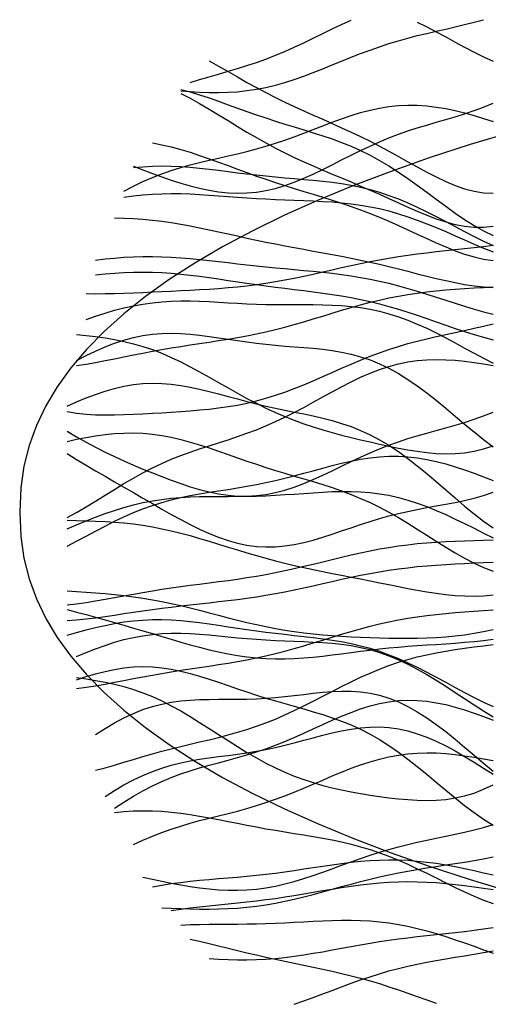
# Model space of a CAD drawing. Extents: x -15.9 to 15.9, y -4.2 to 4.2.
# Tile 1 of 13: x -15.9 to -12.3, y -3.9 to 3.9. Entities that reach past the tile are written whole.
import ezdxf

# ---------------------------------------------------------------- set-up
doc = ezdxf.new("R2010")
doc.units = 0

msp = doc.modelspace()

# ---------------------------------------------------------------- linework, layer by layer
at = {"layer": 'CNC'}
for points in [[(-14.67888, 3.32718), (-14.60418, 3.3211), (-14.52947, 3.31651), (-14.45477, 3.31375), (-14.38007, 3.3132), (-14.30537, 3.31521), (-14.23067, 3.3201), (-14.15597, 3.32812), (-14.08126, 3.33944), (-14.00656, 3.3541), (-13.93186, 3.37204), (-13.85716, 3.3931), (-13.78246, 3.41696), (-13.70776, 3.44322), (-13.63305, 3.4714), (-13.55835, 3.50094), (-13.48365, 3.53125), (-13.40895, 3.56175), (-13.33425, 3.59188), (-13.25955, 3.62111), (-13.18484, 3.64905), (-13.11014, 3.67536), (-13.03544, 3.69986), (-12.96074, 3.7225), (-12.88604, 3.74336), (-12.81134, 3.76263), (-12.73663, 3.78066), (-12.66193, 3.79784), (-12.58723, 3.81467), (-12.51253, 3.83165), (-12.43783, 3.84931), (-12.36313, 3.86812), (-12.28842, 3.8885)], [(-14.60418, 3.39336), (-14.52947, 3.4165), (-14.45477, 3.43832), (-14.38007, 3.45952), (-14.30537, 3.48077), (-14.23067, 3.50273), (-14.15597, 3.52596), (-14.08126, 3.55093), (-14.00656, 3.57795), (-13.93186, 3.60716), (-13.85716, 3.63854), (-13.78246, 3.67188), (-13.70776, 3.70682), (-13.63305, 3.74285), (-13.55835, 3.77932), (-13.48365, 3.81552), (-13.40895, 3.85069), (-13.33425, 3.88406)], [(-12.81134, 3.86945), (-12.73663, 3.83164), (-12.66193, 3.79223), (-12.58723, 3.75187), (-12.51253, 3.71129), (-12.43783, 3.67122), (-12.36313, 3.63242), (-12.28842, 3.5956), (-12.21372, 3.56142)], [(-14.45477, 3.56346), (-14.38007, 3.52144), (-14.30537, 3.47873), (-14.23067, 3.43598), (-14.15597, 3.39378), (-14.08126, 3.3526), (-14.00656, 3.31276), (-13.93186, 3.27445), (-13.85716, 3.23769), (-13.78246, 3.20238), (-13.70776, 3.16826), (-13.63305, 3.13496), (-13.55835, 3.10206), (-13.48365, 3.0691), (-13.40895, 3.0356), (-13.33425, 3.00115), (-13.25955, 2.96544), (-13.18484, 2.92826), (-13.11014, 2.88957), (-13.03544, 2.84951), (-12.96074, 2.80841), (-12.88604, 2.76678), (-12.81134, 2.72532), (-12.73663, 2.68488), (-12.66193, 2.64644), (-12.58723, 2.61108), (-12.51253, 2.57989), (-12.43783, 2.55397), (-12.36313, 2.53436), (-12.28842, 2.52199), (-12.21372, 2.51763)], [(-14.67888, 3.33849), (-14.60418, 3.3181), (-14.52947, 3.29514), (-14.45477, 3.27023), (-14.38007, 3.24401), (-14.30537, 3.2171), (-14.23067, 3.19008), (-14.15597, 3.16339), (-14.08126, 3.13739), (-14.00656, 3.11228), (-13.93186, 3.08809), (-13.85716, 3.06472), (-13.78246, 3.04191), (-13.70776, 3.01924), (-13.63305, 2.99623), (-13.55835, 2.97228), (-13.48365, 2.94679), (-13.40895, 2.91914), (-13.33425, 2.88879), (-13.25955, 2.85526), (-13.18484, 2.81823), (-13.11014, 2.77752), (-13.03544, 2.73315), (-12.96074, 2.68533), (-12.88604, 2.63448), (-12.81134, 2.58121), (-12.73663, 2.52631), (-12.66193, 2.47072), (-12.58723, 2.41549), (-12.51253, 2.36174), (-12.43783, 2.31063), (-12.36313, 2.26328), (-12.28842, 2.22076), (-12.21372, 2.18401)], [(-14.67888, 3.30687), (-14.60418, 3.26773), (-14.52947, 3.2259), (-14.45477, 3.18205), (-14.38007, 3.13691), (-14.30537, 3.09121), (-14.23067, 3.04563), (-14.15597, 3.00081), (-14.08126, 2.95724), (-14.00656, 2.9153), (-13.93186, 2.87523), (-13.85716, 2.83713), (-13.78246, 2.80091), (-13.70776, 2.76641), (-13.63305, 2.7333), (-13.55835, 2.70123), (-13.48365, 2.66977), (-13.40895, 2.6385), (-13.33425, 2.60706), (-13.25955, 2.57516), (-13.18484, 2.54261), (-13.11014, 2.5094), (-13.03544, 2.47565), (-12.96074, 2.4417), (-12.88604, 2.40802), (-12.81134, 2.37527), (-12.73663, 2.34428), (-12.66193, 2.31594), (-12.58723, 2.29126), (-12.51253, 2.27126), (-12.43783, 2.25694), (-12.36313, 2.24923), (-12.28842, 2.24895), (-12.21372, 2.25677)], [(-15.12709, 2.5353), (-15.05239, 2.57397), (-14.97768, 2.60979), (-14.90298, 2.64248), (-14.82828, 2.67195), (-14.75358, 2.69829), (-14.67888, 2.72175), (-14.60418, 2.74272), (-14.52947, 2.76172), (-14.45477, 2.77933), (-14.38007, 2.7962), (-14.30537, 2.81295), (-14.23067, 2.83019), (-14.15597, 2.84844), (-14.08126, 2.86813), (-14.00656, 2.88952), (-13.93186, 2.91275), (-13.85716, 2.9378), (-13.78246, 2.96447), (-13.70776, 2.99242), (-13.63305, 3.02117), (-13.55835, 3.05014), (-13.48365, 3.07868), (-13.40895, 3.10607), (-13.33425, 3.13161), (-13.25955, 3.15462), (-13.18484, 3.17449), (-13.11014, 3.19072), (-13.03544, 3.20289), (-12.96074, 3.21076), (-12.88604, 3.2142), (-12.81134, 3.21325), (-12.73663, 3.20808), (-12.66193, 3.19896), (-12.58723, 3.18626), (-12.51253, 3.17044), (-12.43783, 3.15197), (-12.36313, 3.13132), (-12.28842, 3.10895), (-12.21372, 3.08523)], [(-15.05239, 2.73058), (-14.97768, 2.7018), (-14.90298, 2.67412), (-14.82828, 2.64757), (-14.75358, 2.62233), (-14.67888, 2.5987), (-14.60418, 2.57712), (-14.52947, 2.55808), (-14.45477, 2.54214), (-14.38007, 2.52986), (-14.30537, 2.52177), (-14.23067, 2.51834), (-14.15597, 2.51993), (-14.08126, 2.52675), (-14.00656, 2.53889), (-13.93186, 2.55622), (-13.85716, 2.57846), (-13.78246, 2.60516), (-13.70776, 2.63573), (-13.63305, 2.66943), (-13.55835, 2.70545), (-13.48365, 2.74292), (-13.40895, 2.78098), (-13.33425, 2.81881), (-13.25955, 2.85566), (-13.18484, 2.89091), (-13.11014, 2.92411), (-13.03544, 2.95498), (-12.96074, 2.98343), (-12.88604, 3.00957), (-12.81134, 3.03371), (-12.73663, 3.05631), (-12.66193, 3.07799), (-12.58723, 3.09945), (-12.51253, 3.12146), (-12.43783, 3.14478), (-12.36313, 3.17016), (-12.28842, 3.19823), (-12.21372, 3.22951)], [(-12.05465, 3.00385), (-12.39291, 2.90215), (-12.71676, 2.79686), (-13.02606, 2.68809), (-13.32063, 2.57591), (-13.60031, 2.4604), (-13.86494, 2.34165), (-14.11438, 2.21974), (-14.34846, 2.09474), (-14.56706, 1.96673), (-14.77003, 1.83577), (-14.95725, 1.70192), (-15.1286, 1.56523), (-15.28397, 1.42572), (-15.42326, 1.28339), (-15.54638, 1.13823), (-15.65325, 0.99014), (-15.7438, 0.83897), (-15.81796, 0.68442), (-15.8757, 0.52595), (-15.91697, 0.36253), (-15.94174, 0.19171), (-15.95, 0), (-15.94174, -0.19171), (-15.91697, -0.36253), (-15.8757, -0.52595), (-15.81796, -0.68442), (-15.7438, -0.83897), (-15.65325, -0.99014), (-15.54638, -1.13823), (-15.42326, -1.28339), (-15.28397, -1.42572), (-15.1286, -1.56523), (-14.95725, -1.70192), (-14.77003, -1.83577), (-14.56706, -1.96673), (-14.34846, -2.09474), (-14.11438, -2.21974), (-13.86494, -2.34165), (-13.60031, -2.4604), (-13.32063, -2.57591), (-13.02606, -2.68809), (-12.71676, -2.79686), (-12.39291, -2.90215), (-12.05465, -3.00385)], [(-14.90298, 2.91571), (-14.82828, 2.90137), (-14.75358, 2.88401), (-14.67888, 2.86389), (-14.60418, 2.84135), (-14.52947, 2.81682), (-14.45477, 2.79076), (-14.38007, 2.76368), (-14.30537, 2.73607), (-14.23067, 2.70836), (-14.15597, 2.68095), (-14.08126, 2.65414), (-14.00656, 2.62814), (-13.93186, 2.60303), (-13.85716, 2.57881), (-13.78246, 2.55534), (-13.70776, 2.53239), (-13.63305, 2.50968), (-13.55835, 2.48684), (-13.48365, 2.46351), (-13.40895, 2.4393), (-13.33425, 2.41389), (-13.25955, 2.38701), (-13.18484, 2.35849), (-13.11014, 2.32829), (-13.03544, 2.29648), (-12.96074, 2.26328), (-12.88604, 2.22908), (-12.81134, 2.19436), (-12.73663, 2.15976), (-12.66193, 2.12599), (-12.58723, 2.09386), (-12.51253, 2.0642), (-12.43783, 2.03784), (-12.36313, 2.01558), (-12.28842, 1.99815), (-12.21372, 1.98617)], [(-15.05239, 2.72027), (-14.97768, 2.72767), (-14.90298, 2.73213), (-14.82828, 2.73374), (-14.75358, 2.73267), (-14.67888, 2.72921), (-14.60418, 2.72369), (-14.52947, 2.71652), (-14.45477, 2.70813), (-14.38007, 2.69898), (-14.30537, 2.68947), (-14.23067, 2.67999), (-14.15597, 2.67084), (-14.08126, 2.66224), (-14.00656, 2.6543), (-13.93186, 2.64704), (-13.85716, 2.64033), (-13.78246, 2.63398), (-13.70776, 2.62765), (-13.63305, 2.62097), (-13.55835, 2.61348), (-13.48365, 2.6047), (-13.40895, 2.59415), (-13.33425, 2.58137), (-13.25955, 2.56596), (-13.18484, 2.5476), (-13.11014, 2.52606), (-13.03544, 2.50125), (-12.96074, 2.47321), (-12.88604, 2.4421), (-12.81134, 2.40822), (-12.73663, 2.372), (-12.66193, 2.33397), (-12.58723, 2.29474), (-12.51253, 2.255), (-12.43783, 2.21546), (-12.36313, 2.17683), (-12.28842, 2.1398), (-12.21372, 2.10501)], [(-15.12709, 2.48612), (-15.05239, 2.49689), (-14.97768, 2.50522), (-14.90298, 2.5111), (-14.82828, 2.51458), (-14.75358, 2.51583), (-14.67888, 2.51508), (-14.60418, 2.51262), (-14.52947, 2.5088), (-14.45477, 2.50399), (-14.38007, 2.49856), (-14.30537, 2.49286), (-14.23067, 2.48721), (-14.15597, 2.48188), (-14.08126, 2.47705), (-14.00656, 2.47282), (-13.93186, 2.46919), (-13.85716, 2.46607), (-13.78246, 2.46329), (-13.70776, 2.46058), (-13.63305, 2.45759), (-13.55835, 2.45396), (-13.48365, 2.44926), (-13.40895, 2.44309), (-13.33425, 2.43503), (-13.25955, 2.42473), (-13.18484, 2.4119), (-13.11014, 2.39634), (-13.03544, 2.37792), (-12.96074, 2.35664), (-12.88604, 2.33262), (-12.81134, 2.30607), (-12.73663, 2.2773), (-12.66193, 2.24673), (-12.58723, 2.21483), (-12.51253, 2.18214), (-12.43783, 2.14923), (-12.36313, 2.11667), (-12.28842, 2.085), (-12.21372, 2.05475)], [(-15.20179, 2.3232), (-15.12709, 2.32142), (-15.05239, 2.31798), (-14.97768, 2.31275), (-14.90298, 2.30568), (-14.82828, 2.29678), (-14.75358, 2.28614), (-14.67888, 2.2739), (-14.60418, 2.26026), (-14.52947, 2.24546), (-14.45477, 2.2298), (-14.38007, 2.21354), (-14.30537, 2.19697), (-14.23067, 2.18036), (-14.15597, 2.16394), (-14.08126, 2.14789), (-14.00656, 2.13232), (-13.93186, 2.11732), (-13.85716, 2.10285), (-13.78246, 2.08888), (-13.70776, 2.07526), (-13.63305, 2.06185), (-13.55835, 2.04843), (-13.48365, 2.03481), (-13.40895, 2.02077), (-13.33425, 2.00614), (-13.25955, 1.99076), (-13.18484, 1.97454), (-13.11014, 1.95746), (-13.03544, 1.93957), (-12.96074, 1.921), (-12.88604, 1.90197), (-12.81134, 1.88277), (-12.73663, 1.86375), (-12.66193, 1.84534), (-12.58723, 1.82799), (-12.51253, 1.81217), (-12.43783, 1.79836), (-12.36313, 1.78701), (-12.28842, 1.77852), (-12.21372, 1.77326)], [(-15.42589, 1.7254), (-15.35119, 1.72461), (-15.27649, 1.7252), (-15.20179, 1.72685), (-15.12709, 1.72926), (-15.05239, 1.73217), (-14.97768, 1.73539), (-14.90298, 1.73875), (-14.82828, 1.74218), (-14.75358, 1.74565), (-14.67888, 1.74919), (-14.60418, 1.7529), (-14.52947, 1.75692), (-14.45477, 1.76142), (-14.38007, 1.76658), (-14.30537, 1.77259), (-14.23067, 1.77962), (-14.15597, 1.78783), (-14.08126, 1.7973), (-14.00656, 1.8081), (-13.93186, 1.82023), (-13.85716, 1.83363), (-13.78246, 1.84817), (-13.70776, 1.86367), (-13.63305, 1.87993), (-13.55835, 1.89669), (-13.48365, 1.91367), (-13.40895, 1.93059), (-13.33425, 1.94718), (-13.25955, 1.9632), (-13.18484, 1.97843), (-13.11014, 1.99272), (-13.03544, 2.00595), (-12.96074, 2.0181), (-12.88604, 2.02919), (-12.81134, 2.0393), (-12.73663, 2.04856), (-12.66193, 2.05715), (-12.58723, 2.06529), (-12.51253, 2.07321), (-12.43783, 2.08111), (-12.36313, 2.08922), (-12.28842, 2.0977), (-12.21372, 2.10668)], [(-15.35119, 1.9908), (-15.27649, 1.99929), (-15.20179, 2.00639), (-15.12709, 2.01191), (-15.05239, 2.01571), (-14.97768, 2.01772), (-14.90298, 2.01792), (-14.82828, 2.01635), (-14.75358, 2.01311), (-14.67888, 2.00838), (-14.60418, 2.00236), (-14.52947, 1.99529), (-14.45477, 1.98744), (-14.38007, 1.97907), (-14.30537, 1.97046), (-14.23067, 1.96182), (-14.15597, 1.95334), (-14.08126, 1.94517), (-14.00656, 1.93737), (-13.93186, 1.92996), (-13.85716, 1.92286), (-13.78246, 1.91597), (-13.70776, 1.90909), (-13.63305, 1.902), (-13.55835, 1.89443), (-13.48365, 1.8861), (-13.40895, 1.87673), (-13.33425, 1.86608), (-13.25955, 1.85391), (-13.18484, 1.84005), (-13.11014, 1.82441), (-13.03544, 1.80696), (-12.96074, 1.78775), (-12.88604, 1.76693), (-12.81134, 1.74473), (-12.73663, 1.72145), (-12.66193, 1.69744), (-12.58723, 1.67314), (-12.51253, 1.64898), (-12.43783, 1.62544), (-12.36313, 1.60299), (-12.28842, 1.58206), (-12.21372, 1.56306)], [(-15.35119, 1.87352), (-15.27649, 1.88143), (-15.20179, 1.88781), (-15.12709, 1.89246), (-15.05239, 1.89522), (-14.97768, 1.896), (-14.90298, 1.89477), (-14.82828, 1.89158), (-14.75358, 1.88654), (-14.67888, 1.87983), (-14.60418, 1.87167), (-14.52947, 1.86233), (-14.45477, 1.85211), (-14.38007, 1.84129), (-14.30537, 1.83018), (-14.23067, 1.81902), (-14.15597, 1.80803), (-14.08126, 1.79735), (-14.00656, 1.78709), (-13.93186, 1.77726), (-13.85716, 1.76778), (-13.78246, 1.75854), (-13.70776, 1.74933), (-13.63305, 1.73992), (-13.55835, 1.73001), (-13.48365, 1.71933), (-13.40895, 1.70756), (-13.33425, 1.69445), (-13.25955, 1.67975), (-13.18484, 1.66331), (-13.11014, 1.64502), (-13.03544, 1.62489), (-12.96074, 1.60298), (-12.88604, 1.57948), (-12.81134, 1.55465), (-12.73663, 1.52886), (-12.66193, 1.50252), (-12.58723, 1.47611), (-12.51253, 1.45014), (-12.43783, 1.42515), (-12.36313, 1.40165), (-12.28842, 1.38014), (-12.21372, 1.36106)], [(-15.5006, 1.15894), (-15.42589, 1.16952), (-15.35119, 1.18203), (-15.27649, 1.19593), (-15.20179, 1.21071), (-15.12709, 1.22589), (-15.05239, 1.24106), (-14.97768, 1.25589), (-14.90298, 1.27015), (-14.82828, 1.2837), (-14.75358, 1.2965), (-14.67888, 1.3086), (-14.60418, 1.32016), (-14.52947, 1.33139), (-14.45477, 1.34254), (-14.38007, 1.35391), (-14.30537, 1.3658), (-14.23067, 1.37851), (-14.15597, 1.39227), (-14.08126, 1.40729), (-14.00656, 1.42369), (-13.93186, 1.44153), (-13.85716, 1.46075), (-13.78246, 1.48125), (-13.70776, 1.50281), (-13.63305, 1.52517), (-13.55835, 1.54801), (-13.48365, 1.57096), (-13.40895, 1.59365), (-13.33425, 1.6157), (-13.25955, 1.63676), (-13.18484, 1.65652), (-13.11014, 1.67474), (-13.03544, 1.69125), (-12.96074, 1.70594), (-12.88604, 1.7188), (-12.81134, 1.7299), (-12.73663, 1.73936), (-12.66193, 1.74738), (-12.58723, 1.7542), (-12.51253, 1.76008), (-12.43783, 1.76527), (-12.36313, 1.77001), (-12.28842, 1.77452), (-12.21372, 1.77894)], [(-15.42589, 1.52006), (-15.35119, 1.54672), (-15.27649, 1.57139), (-15.20179, 1.59367), (-15.12709, 1.61322), (-15.05239, 1.62981), (-14.97768, 1.64329), (-14.90298, 1.65364), (-14.82828, 1.66096), (-14.75358, 1.66543), (-14.67888, 1.66737), (-14.60418, 1.66713), (-14.52947, 1.66518), (-14.45477, 1.66197), (-14.38007, 1.658), (-14.30537, 1.65373), (-14.23067, 1.64957), (-14.15597, 1.64586), (-14.08126, 1.64284), (-14.00656, 1.64065), (-13.93186, 1.63931), (-13.85716, 1.63869), (-13.78246, 1.63858), (-13.70776, 1.63864), (-13.63305, 1.63844), (-13.55835, 1.63748), (-13.48365, 1.63523), (-13.40895, 1.63114), (-13.33425, 1.62468), (-13.25955, 1.61537), (-13.18484, 1.60282), (-13.11014, 1.58672), (-13.03544, 1.5669), (-12.96074, 1.5433), (-12.88604, 1.51601), (-12.81134, 1.48526), (-12.73663, 1.45141), (-12.66193, 1.41493), (-12.58723, 1.37637), (-12.51253, 1.33637), (-12.43783, 1.2956), (-12.36313, 1.25474), (-12.28842, 1.21446), (-12.21372, 1.17538)], [(-15.5753, 0.79326), (-15.5006, 0.78155), (-15.42589, 0.77374), (-15.35119, 0.76926), (-15.27649, 0.76751), (-15.20179, 0.76789), (-15.12709, 0.76984), (-15.05239, 0.77289), (-14.97768, 0.77663), (-14.90298, 0.78078), (-14.82828, 0.7852), (-14.75358, 0.78984), (-14.67888, 0.79478), (-14.60418, 0.80022), (-14.52947, 0.80642), (-14.45477, 0.81371), (-14.38007, 0.82245), (-14.30537, 0.83301), (-14.23067, 0.84572), (-14.15597, 0.86086), (-14.08126, 0.87863), (-14.00656, 0.89911), (-13.93186, 0.92231), (-13.85716, 0.94808), (-13.78246, 0.97618), (-13.70776, 1.00625), (-13.63305, 1.03786), (-13.55835, 1.0705), (-13.48365, 1.10363), (-13.40895, 1.13668), (-13.33425, 1.16913), (-13.25955, 1.20048), (-13.18484, 1.23032), (-13.11014, 1.25835), (-13.03544, 1.28436), (-12.96074, 1.30829), (-12.88604, 1.33018), (-12.81134, 1.3502), (-12.73663, 1.36865), (-12.66193, 1.38588), (-12.58723, 1.40232), (-12.51253, 1.41842), (-12.43783, 1.43464), (-12.36313, 1.4514), (-12.28842, 1.46903), (-12.21372, 1.4878)], [(-15.5006, 1.19821), (-15.42589, 1.23622), (-15.35119, 1.27179), (-15.27649, 1.30426), (-15.20179, 1.33306), (-15.12709, 1.35773), (-15.05239, 1.37791), (-14.97768, 1.39342), (-14.90298, 1.40421), (-14.82828, 1.41042), (-14.75358, 1.41236), (-14.67888, 1.41046), (-14.60418, 1.4053), (-14.52947, 1.39752), (-14.45477, 1.38783), (-14.38007, 1.37695), (-14.30537, 1.36555), (-14.23067, 1.35425), (-14.15597, 1.34355), (-14.08126, 1.33379), (-14.00656, 1.32517), (-13.93186, 1.31769), (-13.85716, 1.31119), (-13.78246, 1.30532), (-13.70776, 1.29956), (-13.63305, 1.29328), (-13.55835, 1.28575), (-13.48365, 1.27617), (-13.40895, 1.26375), (-13.33425, 1.24773), (-13.25955, 1.22743), (-13.18484, 1.20228), (-13.11014, 1.17191), (-13.03544, 1.13609), (-12.96074, 1.09483), (-12.88604, 1.04834), (-12.81134, 0.99703), (-12.73663, 0.94154), (-12.66193, 0.88265), (-12.58723, 0.82129), (-12.51253, 0.75849), (-12.43783, 0.69534), (-12.36313, 0.63294), (-12.28842, 0.57236), (-12.21372, 0.51458)], [(-15.5006, 1.40235), (-15.42589, 1.39465), (-15.35119, 1.38598), (-15.27649, 1.37572), (-15.20179, 1.36328), (-15.12709, 1.34812), (-15.05239, 1.32984), (-14.97768, 1.30812), (-14.90298, 1.28282), (-14.82828, 1.25394), (-14.75358, 1.22164), (-14.67888, 1.18624), (-14.60418, 1.14816), (-14.52947, 1.10798), (-14.45477, 1.0663), (-14.38007, 1.02382), (-14.30537, 0.98121), (-14.23067, 0.93914), (-14.15597, 0.89821), (-14.08126, 0.85895), (-14.00656, 0.82175), (-13.93186, 0.78691), (-13.85716, 0.75458), (-13.78246, 0.72479), (-13.70776, 0.69746), (-13.63305, 0.6724), (-13.55835, 0.64933), (-13.48365, 0.62797), (-13.40895, 0.60799), (-13.33425, 0.58909), (-13.25955, 0.57103), (-13.18484, 0.55367), (-13.11014, 0.53695), (-13.03544, 0.52094), (-12.96074, 0.50585), (-12.88604, 0.49204), (-12.81134, 0.47997), (-12.73663, 0.47022), (-12.66193, 0.46345), (-12.58723, 0.46035), (-12.51253, 0.46166), (-12.43783, 0.46806), (-12.36313, 0.48018), (-12.28842, 0.49853), (-12.21372, 0.52349)], [(-15.5753, -0.04182), (-15.5006, -0.00202), (-15.42589, 0.04116), (-15.35119, 0.08656), (-15.27649, 0.13304), (-15.20179, 0.17952), (-15.12709, 0.22505), (-15.05239, 0.26881), (-14.97768, 0.31018), (-14.90298, 0.34873), (-14.82828, 0.38426), (-14.75358, 0.41678), (-14.67888, 0.44651), (-14.60418, 0.47384), (-14.52947, 0.49931), (-14.45477, 0.52356), (-14.38007, 0.5473), (-14.30537, 0.57125), (-14.23067, 0.59609), (-14.15597, 0.62241), (-14.08126, 0.65071), (-14.00656, 0.6813), (-13.93186, 0.71435), (-13.85716, 0.74981), (-13.78246, 0.78749), (-13.70776, 0.82697), (-13.63305, 0.86772), (-13.55835, 0.90906), (-13.48365, 0.95024), (-13.40895, 0.99044), (-13.33425, 1.02886), (-13.25955, 1.06471), (-13.18484, 1.09731), (-13.11014, 1.12608), (-13.03544, 1.15057), (-12.96074, 1.1705), (-12.88604, 1.18577), (-12.81134, 1.19641), (-12.73663, 1.20264), (-12.66193, 1.20478), (-12.58723, 1.20326), (-12.51253, 1.19859), (-12.43783, 1.19129), (-12.36313, 1.18185), (-12.28842, 1.17074), (-12.21372, 1.15831)], [(-15.5753, 0.8373), (-15.5006, 0.87017), (-15.42589, 0.90114), (-15.35119, 0.92958), (-15.27649, 0.95485), (-15.20179, 0.97638), (-15.12709, 0.9937), (-15.05239, 1.00645), (-14.97768, 1.01444), (-14.90298, 1.01761), (-14.82828, 1.0161), (-14.75358, 1.01019), (-14.67888, 1.00033), (-14.60418, 0.98707), (-14.52947, 0.97107), (-14.45477, 0.95303), (-14.38007, 0.93367), (-14.30537, 0.91367), (-14.23067, 0.89365), (-14.15597, 0.87411), (-14.08126, 0.8554), (-14.00656, 0.83771), (-13.93186, 0.82107), (-13.85716, 0.80529), (-13.78246, 0.79004), (-13.70776, 0.77482), (-13.63305, 0.759), (-13.55835, 0.74187), (-13.48365, 0.72267), (-13.40895, 0.70064), (-13.33425, 0.67506), (-13.25955, 0.64532), (-13.18484, 0.61095), (-13.11014, 0.57164), (-13.03544, 0.52727), (-12.96074, 0.47798), (-12.88604, 0.4241), (-12.81134, 0.36618), (-12.73663, 0.30499), (-12.66193, 0.24145), (-12.58723, 0.17666), (-12.51253, 0.11176), (-12.43783, 0.04799), (-12.36313, -0.01346), (-12.28842, -0.07142), (-12.21372, -0.12482)], [(-15.5753, 0.63977), (-15.5006, 0.59403), (-15.42589, 0.55144), (-15.35119, 0.51163), (-15.27649, 0.47417), (-15.20179, 0.43863), (-15.12709, 0.40465), (-15.05239, 0.37191), (-14.97768, 0.34024), (-14.90298, 0.30956), (-14.82828, 0.27996), (-14.75358, 0.25163), (-14.67888, 0.22491), (-14.60418, 0.20026), (-14.52947, 0.17818), (-14.45477, 0.15924), (-14.38007, 0.14401), (-14.30537, 0.13305), (-14.23067, 0.1268), (-14.15597, 0.12564), (-14.08126, 0.12979), (-14.00656, 0.13932), (-13.93186, 0.1541), (-13.85716, 0.17388), (-13.78246, 0.19818), (-13.70776, 0.22643), (-13.63305, 0.25788), (-13.55835, 0.29173), (-13.48365, 0.32712), (-13.40895, 0.36318), (-13.33425, 0.39909), (-13.25955, 0.43412), (-13.18484, 0.46764), (-13.11014, 0.4992), (-13.03544, 0.52851), (-12.96074, 0.55549), (-12.88604, 0.58024), (-12.81134, 0.60307), (-12.73663, 0.62442), (-12.66193, 0.64491), (-12.58723, 0.66524), (-12.51253, 0.68617), (-12.43783, 0.70847), (-12.36313, 0.73288), (-12.28842, 0.76004), (-12.21372, 0.79047)], [(-15.5753, 0.55879), (-15.5006, 0.57469), (-15.42589, 0.58926), (-15.35119, 0.60199), (-15.27649, 0.61237), (-15.20179, 0.61992), (-15.12709, 0.62424), (-15.05239, 0.62501), (-14.97768, 0.62203), (-14.90298, 0.61523), (-14.82828, 0.60468), (-14.75358, 0.59057), (-14.67888, 0.57322), (-14.60418, 0.55307), (-14.52947, 0.53061), (-14.45477, 0.5064), (-14.38007, 0.48101), (-14.30537, 0.455), (-14.23067, 0.42886), (-14.15597, 0.40301), (-14.08126, 0.37778), (-14.00656, 0.35335), (-13.93186, 0.32977), (-13.85716, 0.30696), (-13.78246, 0.28469), (-13.70776, 0.26264), (-13.63305, 0.24038), (-13.55835, 0.21741), (-13.48365, 0.19322), (-13.40895, 0.16728), (-13.33425, 0.13914), (-13.25955, 0.10839), (-13.18484, 0.07478), (-13.11014, 0.03818), (-13.03544, -0.00139), (-12.96074, -0.04369), (-12.88604, -0.08835), (-12.81134, -0.13481), (-12.73663, -0.18234), (-12.66193, -0.2301), (-12.58723, -0.27715), (-12.51253, -0.32248), (-12.43783, -0.36508), (-12.36313, -0.40395), (-12.28842, -0.43816), (-12.21372, -0.46688)], [(-15.5753, 0.46189), (-15.5006, 0.41606), (-15.42589, 0.37121), (-15.35119, 0.3271), (-15.27649, 0.28348), (-15.20179, 0.24012), (-15.12709, 0.19685), (-15.05239, 0.15355), (-14.97768, 0.11023), (-14.90298, 0.06702), (-14.82828, 0.02416), (-14.75358, -0.01798), (-14.67888, -0.05891), (-14.60418, -0.09807), (-14.52947, -0.13483), (-14.45477, -0.16852), (-14.38007, -0.1985), (-14.30537, -0.22414), (-14.23067, -0.24493), (-14.15597, -0.26046), (-14.08126, -0.27046), (-14.00656, -0.27482), (-13.93186, -0.27363), (-13.85716, -0.26712), (-13.78246, -0.25573), (-13.70776, -0.24002), (-13.63305, -0.22069), (-13.55835, -0.19852), (-13.48365, -0.17436), (-13.40895, -0.14905), (-13.33425, -0.12342), (-13.25955, -0.09819), (-13.18484, -0.07399), (-13.11014, -0.05131), (-13.03544, -0.03044), (-12.96074, -0.0115), (-12.88604, 0.00557), (-12.81134, 0.02103), (-12.73663, 0.03529), (-12.66193, 0.04892), (-12.58723, 0.06257), (-12.51253, 0.07698), (-12.43783, 0.09291), (-12.36313, 0.11108), (-12.28842, 0.13215), (-12.21372, 0.15668)], [(-15.5753, -0.26954), (-15.5006, -0.22991), (-15.42589, -0.18967), (-15.35119, -0.14957), (-15.27649, -0.11036), (-15.20179, -0.07271), (-15.12709, -0.0372), (-15.05239, -0.0043), (-14.97768, 0.02567), (-14.90298, 0.05252), (-14.82828, 0.07624), (-14.75358, 0.09695), (-14.67888, 0.11492), (-14.60418, 0.13052), (-14.52947, 0.14424), (-14.45477, 0.15662), (-14.38007, 0.16823), (-14.30537, 0.17964), (-14.23067, 0.19138), (-14.15597, 0.2039), (-14.08126, 0.21757), (-14.00656, 0.23262), (-13.93186, 0.24916), (-13.85716, 0.26713), (-13.78246, 0.28636), (-13.70776, 0.30653), (-13.63305, 0.32719), (-13.55835, 0.34784), (-13.48365, 0.36785), (-13.40895, 0.38661), (-13.33425, 0.40348), (-13.25955, 0.41786), (-13.18484, 0.42919), (-13.11014, 0.43703), (-13.03544, 0.44103), (-12.96074, 0.44097), (-12.88604, 0.43674), (-12.81134, 0.42841), (-12.73663, 0.41612), (-12.66193, 0.40015), (-12.58723, 0.38086), (-12.51253, 0.3587), (-12.43783, 0.33412), (-12.36313, 0.30761), (-12.28842, 0.27962), (-12.21372, 0.25056)], [(-15.5753, -0.13233), (-15.5006, -0.10054), (-15.42589, -0.06953), (-15.35119, -0.03981), (-15.27649, -0.01185), (-15.20179, 0.01391), (-15.12709, 0.03711), (-15.05239, 0.0575), (-14.97768, 0.07492), (-14.90298, 0.08931), (-14.82828, 0.10076), (-14.75358, 0.10945), (-14.67888, 0.11565), (-14.60418, 0.11975), (-14.52947, 0.12218), (-14.45477, 0.1234), (-14.38007, 0.12389), (-14.30537, 0.12414), (-14.23067, 0.12454), (-14.15597, 0.12545), (-14.08126, 0.12714), (-14.00656, 0.12974), (-13.93186, 0.13329), (-13.85716, 0.1377), (-13.78246, 0.14276), (-13.70776, 0.14814), (-13.63305, 0.15344), (-13.55835, 0.15818), (-13.48365, 0.16182), (-13.40895, 0.16382), (-13.33425, 0.16365), (-13.25955, 0.1608), (-13.18484, 0.15485), (-13.11014, 0.14547), (-13.03544, 0.13242), (-12.96074, 0.1156), (-12.88604, 0.09504), (-12.81134, 0.07087), (-12.73663, 0.04338), (-12.66193, 0.01294), (-12.58723, -0.01999), (-12.51253, -0.05486), (-12.43783, -0.0911), (-12.36313, -0.12813), (-12.28842, -0.16537), (-12.21372, -0.20227)], [(-15.5753, -0.06492), (-15.5006, -0.06635), (-15.42589, -0.06812), (-15.35119, -0.07057), (-15.27649, -0.07404), (-15.20179, -0.07885), (-15.12709, -0.08529), (-15.05239, -0.0936), (-14.97768, -0.10392), (-14.90298, -0.11636), (-14.82828, -0.13091), (-14.75358, -0.14748), (-14.67888, -0.1659), (-14.60418, -0.18592), (-14.52947, -0.20726), (-14.45477, -0.22956), (-14.38007, -0.25247), (-14.30537, -0.27562), (-14.23067, -0.29865), (-14.15597, -0.32125), (-14.08126, -0.34317), (-14.00656, -0.3642), (-13.93186, -0.38421), (-13.85716, -0.40315), (-13.78246, -0.42103), (-13.70776, -0.43794), (-13.63305, -0.45402), (-13.55835, -0.46943), (-13.48365, -0.48438), (-13.40895, -0.49906), (-13.33425, -0.51365), (-13.25955, -0.52828), (-13.18484, -0.54305), (-13.11014, -0.55796), (-13.03544, -0.57295), (-12.96074, -0.58787), (-12.88604, -0.60249), (-12.81134, -0.61648), (-12.73663, -0.62948), (-12.66193, -0.64103), (-12.58723, -0.65067), (-12.51253, -0.65792), (-12.43783, -0.66231), (-12.36313, -0.66339), (-12.28842, -0.66079), (-12.21372, -0.65421)], [(-15.5753, -0.73349), (-15.5006, -0.7247), (-15.42589, -0.71403), (-15.35119, -0.70191), (-15.27649, -0.68879), (-15.20179, -0.67509), (-15.12709, -0.66121), (-15.05239, -0.64747), (-14.97768, -0.63415), (-14.90298, -0.62144), (-14.82828, -0.60944), (-14.75358, -0.59819), (-14.67888, -0.58763), (-14.60418, -0.57763), (-14.52947, -0.56801), (-14.45477, -0.55856), (-14.38007, -0.54903), (-14.30537, -0.53915), (-14.23067, -0.5287), (-14.15597, -0.51745), (-14.08126, -0.50524), (-14.00656, -0.49196), (-13.93186, -0.47756), (-13.85716, -0.46207), (-13.78246, -0.44558), (-13.70776, -0.42825), (-13.63305, -0.41031), (-13.55835, -0.39201), (-13.48365, -0.37364), (-13.40895, -0.35553), (-13.33425, -0.33797), (-13.25955, -0.32125), (-13.18484, -0.30563), (-13.11014, -0.29132), (-13.03544, -0.27846), (-12.96074, -0.26714), (-12.88604, -0.25738), (-12.81134, -0.24914), (-12.73663, -0.24232), (-12.66193, -0.23677), (-12.58723, -0.2323), (-12.51253, -0.22871), (-12.43783, -0.22578), (-12.36313, -0.22333), (-12.28842, -0.22119), (-12.21372, -0.21924)], [(-15.5753, -0.8568), (-15.5006, -0.85079), (-15.42589, -0.84298), (-15.35119, -0.83375), (-15.27649, -0.8235), (-15.20179, -0.81261), (-15.12709, -0.80143), (-15.05239, -0.79025), (-14.97768, -0.77933), (-14.90298, -0.76883), (-14.82828, -0.75885), (-14.75358, -0.74943), (-14.67888, -0.74051), (-14.60418, -0.732), (-14.52947, -0.72374), (-14.45477, -0.71554), (-14.38007, -0.70717), (-14.30537, -0.69842), (-14.23067, -0.68907), (-14.15597, -0.67895), (-14.08126, -0.6679), (-14.00656, -0.65584), (-13.93186, -0.64273), (-13.85716, -0.62859), (-13.78246, -0.61352), (-13.70776, -0.59767), (-13.63305, -0.58122), (-13.55835, -0.56443), (-13.48365, -0.54756), (-13.40895, -0.53088), (-13.33425, -0.51467), (-13.25955, -0.49919), (-13.18484, -0.48466), (-13.11014, -0.47127), (-13.03544, -0.45914), (-12.96074, -0.44834), (-12.88604, -0.43889), (-12.81134, -0.43074), (-12.73663, -0.42379), (-12.66193, -0.41791), (-12.58723, -0.4129), (-12.51253, -0.4086), (-12.43783, -0.4048), (-12.36313, -0.40133), (-12.28842, -0.39803), (-12.21372, -0.39481)], [(-15.5753, -0.62135), (-15.5006, -0.62647), (-15.42589, -0.63165), (-15.35119, -0.63719), (-15.27649, -0.64337), (-15.20179, -0.65046), (-15.12709, -0.65871), (-15.05239, -0.6683), (-14.97768, -0.67937), (-14.90298, -0.69198), (-14.82828, -0.70613), (-14.75358, -0.72174), (-14.67888, -0.73864), (-14.60418, -0.75663), (-14.52947, -0.77544), (-14.45477, -0.79477), (-14.38007, -0.81428), (-14.30537, -0.83366), (-14.23067, -0.85257), (-14.15597, -0.87072), (-14.08126, -0.88785), (-14.00656, -0.90374), (-13.93186, -0.91826), (-13.85716, -0.9313), (-13.78246, -0.94283), (-13.70776, -0.95288), (-13.63305, -0.96151), (-13.55835, -0.96884), (-13.48365, -0.975), (-13.40895, -0.98012), (-13.33425, -0.98437), (-13.25955, -0.98785), (-13.18484, -0.99065), (-13.11014, -0.99283), (-13.03544, -0.99438), (-12.96074, -0.99525), (-12.88604, -0.99533), (-12.81134, -0.99446), (-12.73663, -0.99244), (-12.66193, -0.98903), (-12.58723, -0.98397), (-12.51253, -0.97702), (-12.43783, -0.96792), (-12.36313, -0.95646), (-12.28842, -0.94249), (-12.21372, -0.9259)], [(-15.5753, -0.76914), (-15.5006, -0.78949), (-15.42589, -0.80988), (-15.35119, -0.83038), (-15.27649, -0.85111), (-15.20179, -0.87213), (-15.12709, -0.89351), (-15.05239, -0.91526), (-14.97768, -0.93734), (-14.90298, -0.95966), (-14.82828, -0.98208), (-14.75358, -1.00438), (-14.67888, -1.02631), (-14.60418, -1.04755), (-14.52947, -1.06779), (-14.45477, -1.08668), (-14.38007, -1.10389), (-14.30537, -1.11911), (-14.23067, -1.13207), (-14.15597, -1.14255), (-14.08126, -1.1504), (-14.00656, -1.15557), (-13.93186, -1.15807), (-13.85716, -1.158), (-13.78246, -1.15556), (-13.70776, -1.15099), (-13.63305, -1.14462), (-13.55835, -1.13681), (-13.48365, -1.12796), (-13.40895, -1.11845), (-13.33425, -1.10868), (-13.25955, -1.099), (-13.18484, -1.0897), (-13.11014, -1.08101), (-13.03544, -1.07309), (-12.96074, -1.06601), (-12.88604, -1.05973), (-12.81134, -1.05416), (-12.73663, -1.04911), (-12.66193, -1.04432), (-12.58723, -1.03949), (-12.51253, -1.03429), (-12.43783, -1.02837), (-12.36313, -1.02138), (-12.28842, -1.01301), (-12.21372, -1.00301)], [(-15.5006, -1.39234), (-15.42589, -1.38263), (-15.35119, -1.37095), (-15.27649, -1.35781), (-15.20179, -1.34375), (-15.12709, -1.32923), (-15.05239, -1.31466), (-14.97768, -1.30036), (-14.90298, -1.28658), (-14.82828, -1.27346), (-14.75358, -1.26103), (-14.67888, -1.24924), (-14.60418, -1.23794), (-14.52947, -1.22694), (-14.45477, -1.21596), (-14.38007, -1.20471), (-14.30537, -1.19291), (-14.23067, -1.18025), (-14.15597, -1.1665), (-14.08126, -1.15147), (-14.00656, -1.13503), (-13.93186, -1.11713), (-13.85716, -1.09781), (-13.78246, -1.07721), (-13.70776, -1.05552), (-13.63305, -1.03301), (-13.55835, -1.01002), (-13.48365, -0.9869), (-13.40895, -0.96404), (-13.33425, -0.94179), (-13.25955, -0.92053), (-13.18484, -0.90054), (-13.11014, -0.88209), (-13.03544, -0.86532), (-12.96074, -0.85035), (-12.88604, -0.83719), (-12.81134, -0.82576), (-12.73663, -0.81594), (-12.66193, -0.80751), (-12.58723, -0.80025), (-12.51253, -0.79389), (-12.43783, -0.78817), (-12.36313, -0.78285), (-12.28842, -0.77771), (-12.21372, -0.77262)], [(-15.5753, -0.97316), (-15.5006, -0.95129), (-15.42589, -0.93062), (-15.35119, -0.91155), (-15.27649, -0.89447), (-15.20179, -0.87975), (-15.12709, -0.86769), (-15.05239, -0.8585), (-14.97768, -0.85232), (-14.90298, -0.84916), (-14.82828, -0.84894), (-14.75358, -0.85148), (-14.67888, -0.8565), (-14.60418, -0.86364), (-14.52947, -0.8725), (-14.45477, -0.88262), (-14.38007, -0.89356), (-14.30537, -0.90488), (-14.23067, -0.9162), (-14.15597, -0.92719), (-14.08126, -0.93765), (-14.00656, -0.94745), (-13.93186, -0.95658), (-13.85716, -0.96515), (-13.78246, -0.97338), (-13.70776, -0.98159), (-13.63305, -0.99018), (-13.55835, -0.9996), (-13.48365, -1.01034), (-13.40895, -1.02288), (-13.33425, -1.03769), (-13.25955, -1.05517), (-13.18484, -1.07562), (-13.11014, -1.09925), (-13.03544, -1.12615), (-12.96074, -1.15626), (-12.88604, -1.18939), (-12.81134, -1.22519), (-12.73663, -1.26322), (-12.66193, -1.3029), (-12.58723, -1.34358), (-12.51253, -1.38453), (-12.43783, -1.425), (-12.36313, -1.46425), (-12.28842, -1.50155), (-12.21372, -1.53623)], [(-15.5006, -1.1404), (-15.42589, -1.10899), (-15.35119, -1.07949), (-15.27649, -1.05241), (-15.20179, -1.0282), (-15.12709, -1.00725), (-15.05239, -0.98983), (-14.97768, -0.9761), (-14.90298, -0.96608), (-14.82828, -0.95968), (-14.75358, -0.95664), (-14.67888, -0.95663), (-14.60418, -0.95919), (-14.52947, -0.9638), (-14.45477, -0.96991), (-14.38007, -0.97694), (-14.30537, -0.98436), (-14.23067, -0.99168), (-14.15597, -0.9985), (-14.08126, -1.00455), (-14.00656, -1.00967), (-13.93186, -1.01385), (-13.85716, -1.01722), (-13.78246, -1.02006), (-13.70776, -1.02278), (-13.63305, -1.02586), (-13.55835, -1.02991), (-13.48365, -1.03555), (-13.40895, -1.04341), (-13.33425, -1.05411), (-13.25955, -1.06819), (-13.18484, -1.08612), (-13.11014, -1.10821), (-13.03544, -1.13466), (-12.96074, -1.16549), (-12.88604, -1.20055), (-12.81134, -1.23954), (-12.73663, -1.282), (-12.66193, -1.32733), (-12.58723, -1.37481), (-12.51253, -1.42367), (-12.43783, -1.47307), (-12.36313, -1.52216), (-12.28842, -1.57012), (-12.21372, -1.61619)], [(-15.35119, -2.03913), (-15.27649, -2.01942), (-15.20179, -1.99801), (-15.12709, -1.97569), (-15.05239, -1.95314), (-14.97768, -1.9309), (-14.90298, -1.90937), (-14.82828, -1.88877), (-14.75358, -1.86918), (-14.67888, -1.85052), (-14.60418, -1.83254), (-14.52947, -1.81491), (-14.45477, -1.79721), (-14.38007, -1.77895), (-14.30537, -1.75965), (-14.23067, -1.73884), (-14.15597, -1.71613), (-14.08126, -1.6912), (-14.00656, -1.66385), (-13.93186, -1.63401), (-13.85716, -1.60177), (-13.78246, -1.56734), (-13.70776, -1.53105), (-13.63305, -1.49337), (-13.55835, -1.45485), (-13.48365, -1.41608), (-13.40895, -1.3777), (-13.33425, -1.34033), (-13.25955, -1.30454), (-13.18484, -1.27084), (-13.11014, -1.23963), (-13.03544, -1.2112), (-12.96074, -1.18568), (-12.88604, -1.16309), (-12.81134, -1.14332), (-12.73663, -1.12611), (-12.66193, -1.11114), (-12.58723, -1.098), (-12.51253, -1.08624), (-12.43783, -1.07541), (-12.36313, -1.06512), (-12.28842, -1.05501), (-12.21372, -1.04483)], [(-15.5006, -1.32435), (-15.42589, -1.29945), (-15.35119, -1.27698), (-15.27649, -1.25757), (-15.20179, -1.24178), (-15.12709, -1.23009), (-15.05239, -1.22288), (-14.97768, -1.22035), (-14.90298, -1.22256), (-14.82828, -1.22941), (-14.75358, -1.24063), (-14.67888, -1.2558), (-14.60418, -1.27438), (-14.52947, -1.29573), (-14.45477, -1.31917), (-14.38007, -1.34399), (-14.30537, -1.36952), (-14.23067, -1.39514), (-14.15597, -1.42036), (-14.08126, -1.44481), (-14.00656, -1.4683), (-13.93186, -1.49079), (-13.85716, -1.51242), (-13.78246, -1.53352), (-13.70776, -1.55454), (-13.63305, -1.57607), (-13.55835, -1.59878), (-13.48365, -1.62337), (-13.40895, -1.65055), (-13.33425, -1.68096), (-13.25955, -1.71516), (-13.18484, -1.75355), (-13.11014, -1.79637), (-13.03544, -1.84364), (-12.96074, -1.89518), (-12.88604, -1.95058), (-12.81134, -2.00921), (-12.73663, -2.07024), (-12.66193, -2.13269), (-12.58723, -2.19544), (-12.51253, -2.25726), (-12.43783, -2.31692), (-12.36313, -2.37319), (-12.28842, -2.42491), (-12.21372, -2.47101)], [(-15.5006, -1.30571), (-15.42589, -1.31698), (-15.35119, -1.3292), (-15.27649, -1.34308), (-15.20179, -1.3593), (-15.12709, -1.37844), (-15.05239, -1.401), (-14.97768, -1.42729), (-14.90298, -1.4575), (-14.82828, -1.49159), (-14.75358, -1.52939), (-14.67888, -1.57053), (-14.60418, -1.6145), (-14.52947, -1.66065), (-14.45477, -1.70825), (-14.38007, -1.75652), (-14.30537, -1.80466), (-14.23067, -1.85188), (-14.15597, -1.89749), (-14.08126, -1.94085), (-14.00656, -1.98148), (-13.93186, -2.01902), (-13.85716, -2.05326), (-13.78246, -2.08413), (-13.70776, -2.1117), (-13.63305, -2.13617), (-13.55835, -2.15779), (-13.48365, -2.17692), (-13.40895, -2.19389), (-13.33425, -2.20905), (-13.25955, -2.22268), (-13.18484, -2.23498), (-13.11014, -2.24603), (-13.03544, -2.25581), (-12.96074, -2.26411), (-12.88604, -2.27064), (-12.81134, -2.27492), (-12.73663, -2.27641), (-12.66193, -2.27444), (-12.58723, -2.26833), (-12.51253, -2.25736), (-12.43783, -2.24086), (-12.36313, -2.21825), (-12.28842, -2.18904), (-12.21372, -2.15292)], [(-15.35119, -1.75567), (-15.27649, -1.70796), (-15.20179, -1.66402), (-15.12709, -1.62446), (-15.05239, -1.58975), (-14.97768, -1.56014), (-14.90298, -1.53571), (-14.82828, -1.51633), (-14.75358, -1.5017), (-14.67888, -1.49132), (-14.60418, -1.48455), (-14.52947, -1.48065), (-14.45477, -1.47882), (-14.38007, -1.47823), (-14.30537, -1.47808), (-14.23067, -1.47765), (-14.15597, -1.47635), (-14.08126, -1.47374), (-14.00656, -1.46956), (-13.93186, -1.46376), (-13.85716, -1.4565), (-13.78246, -1.44814), (-13.70776, -1.43923), (-13.63305, -1.43047), (-13.55835, -1.42269), (-13.48365, -1.41681), (-13.40895, -1.41375), (-13.33425, -1.41443), (-13.25955, -1.4197), (-13.18484, -1.4303), (-13.11014, -1.44679), (-13.03544, -1.46957), (-12.96074, -1.49881), (-12.88604, -1.53447), (-12.81134, -1.5763), (-12.73663, -1.62382), (-12.66193, -1.67638), (-12.58723, -1.73317), (-12.51253, -1.79328), (-12.43783, -1.85571), (-12.36313, -1.91944), (-12.28842, -1.98348), (-12.21372, -2.0469)], [(-15.20179, -2.33909), (-15.12709, -2.28993), (-15.05239, -2.2437), (-14.97768, -2.2009), (-14.90298, -2.16187), (-14.82828, -2.12672), (-14.75358, -2.09534), (-14.67888, -2.06741), (-14.60418, -2.04248), (-14.52947, -2.01993), (-14.45477, -1.99903), (-14.38007, -1.97905), (-14.30537, -1.9592), (-14.23067, -1.93878), (-14.15597, -1.91716), (-14.08126, -1.89384), (-14.00656, -1.86848), (-13.93186, -1.84093), (-13.85716, -1.81122), (-13.78246, -1.77958), (-13.70776, -1.74642), (-13.63305, -1.71231), (-13.55835, -1.67795), (-13.48365, -1.64414), (-13.40895, -1.6117), (-13.33425, -1.5815), (-13.25955, -1.55433), (-13.18484, -1.53094), (-13.11014, -1.51194), (-13.03544, -1.4978), (-12.96074, -1.48883), (-12.88604, -1.48517), (-12.81134, -1.48678), (-12.73663, -1.49347), (-12.66193, -1.50489), (-12.58723, -1.52061), (-12.51253, -1.54008), (-12.43783, -1.56273), (-12.36313, -1.58799), (-12.28842, -1.61533), (-12.21372, -1.64427)], [(-15.27649, -2.24536), (-15.20179, -2.19819), (-15.12709, -2.15443), (-15.05239, -2.11462), (-14.97768, -2.07909), (-14.90298, -2.048), (-14.82828, -2.02132), (-14.75358, -1.99882), (-14.67888, -1.9801), (-14.60418, -1.96461), (-14.52947, -1.9517), (-14.45477, -1.94063), (-14.38007, -1.93064), (-14.30537, -1.92098), (-14.23067, -1.91097), (-14.15597, -1.90003), (-14.08126, -1.88771), (-14.00656, -1.87371), (-13.93186, -1.85795), (-13.85716, -1.84051), (-13.78246, -1.82166), (-13.70776, -1.80185), (-13.63305, -1.7817), (-13.55835, -1.76193), (-13.48365, -1.74333), (-13.40895, -1.72676), (-13.33425, -1.71308), (-13.25955, -1.70306), (-13.18484, -1.69743), (-13.11014, -1.69677), (-13.03544, -1.70152), (-12.96074, -1.71194), (-12.88604, -1.72811), (-12.81134, -1.74992), (-12.73663, -1.7771), (-12.66193, -1.80922), (-12.58723, -1.84571), (-12.51253, -1.88592), (-12.43783, -1.92914), (-12.36313, -1.97464), (-12.28842, -2.02168), (-12.21372, -2.06962)], [(-15.05239, -2.62588), (-14.97768, -2.59127), (-14.90298, -2.55922), (-14.82828, -2.52988), (-14.75358, -2.50321), (-14.67888, -2.47902), (-14.60418, -2.45696), (-14.52947, -2.43658), (-14.45477, -2.41732), (-14.38007, -2.39861), (-14.30537, -2.37982), (-14.23067, -2.36041), (-14.15597, -2.33986), (-14.08126, -2.31779), (-14.00656, -2.2939), (-13.93186, -2.26809), (-13.85716, -2.24035), (-13.78246, -2.21089), (-13.70776, -2.18001), (-13.63305, -2.14817), (-13.55835, -2.11593), (-13.48365, -2.08391), (-13.40895, -2.05277), (-13.33425, -2.0232), (-13.25955, -1.99584), (-13.18484, -1.97126), (-13.11014, -1.94995), (-13.03544, -1.93228), (-12.96074, -1.91848), (-12.88604, -1.90867), (-12.81134, -1.90281), (-12.73663, -1.90073), (-12.66193, -1.90218), (-12.58723, -1.90679), (-12.51253, -1.91416), (-12.43783, -1.92385), (-12.36313, -1.93544), (-12.28842, -1.94853), (-12.21372, -1.96283)], [(-15.20179, -2.37149), (-15.12709, -2.36423), (-15.05239, -2.35962), (-14.97768, -2.35778), (-14.90298, -2.35876), (-14.82828, -2.36247), (-14.75358, -2.36878), (-14.67888, -2.37741), (-14.60418, -2.38807), (-14.52947, -2.40036), (-14.45477, -2.41388), (-14.38007, -2.42821), (-14.30537, -2.44296), (-14.23067, -2.45776), (-14.15597, -2.47232), (-14.08126, -2.48642), (-14.00656, -2.49995), (-13.93186, -2.51288), (-13.85716, -2.52532), (-13.78246, -2.53743), (-13.70776, -2.54952), (-13.63305, -2.56191), (-13.55835, -2.575), (-13.48365, -2.58923), (-13.40895, -2.605), (-13.33425, -2.62271), (-13.25955, -2.64269), (-13.18484, -2.66518), (-13.11014, -2.69032), (-13.03544, -2.71814), (-12.96074, -2.74852), (-12.88604, -2.78124), (-12.81134, -2.81591), (-12.73663, -2.85207), (-12.66193, -2.88913), (-12.58723, -2.92641), (-12.51253, -2.96323), (-12.43783, -2.99882), (-12.36313, -3.03248), (-12.28842, -3.06351), (-12.21372, -3.09129)], [(-14.97768, -2.88179), (-14.90298, -2.89859), (-14.82828, -2.91459), (-14.75358, -2.92968), (-14.67888, -2.94368), (-14.60418, -2.95631), (-14.52947, -2.96724), (-14.45477, -2.97609), (-14.38007, -2.98248), (-14.30537, -2.98606), (-14.23067, -2.9865), (-14.15597, -2.98356), (-14.08126, -2.97708), (-14.00656, -2.96702), (-13.93186, -2.95346), (-13.85716, -2.93658), (-13.78246, -2.91669), (-13.70776, -2.89422), (-13.63305, -2.86965), (-13.55835, -2.84354), (-13.48365, -2.81649), (-13.40895, -2.7891), (-13.33425, -2.76193), (-13.25955, -2.73549), (-13.18484, -2.7102), (-13.11014, -2.68638), (-13.03544, -2.66421), (-12.96074, -2.64376), (-12.88604, -2.62495), (-12.81134, -2.60756), (-12.73663, -2.59127), (-12.66193, -2.57567), (-12.58723, -2.56026), (-12.51253, -2.54452), (-12.43783, -2.52792), (-12.36313, -2.50995), (-12.28842, -2.4902), (-12.21372, -2.4683)], [(-14.90298, -2.95918), (-14.82828, -2.94573), (-14.75358, -2.93405), (-14.67888, -2.92397), (-14.60418, -2.91528), (-14.52947, -2.90768), (-14.45477, -2.90088), (-14.38007, -2.89452), (-14.30537, -2.88829), (-14.23067, -2.88187), (-14.15597, -2.87501), (-14.08126, -2.86749), (-14.00656, -2.85919), (-13.93186, -2.85004), (-13.85716, -2.84007), (-13.78246, -2.82939), (-13.70776, -2.81819), (-13.63305, -2.80672), (-13.55835, -2.79529), (-13.48365, -2.78424), (-13.40895, -2.77396), (-13.33425, -2.7648), (-13.25955, -2.75711), (-13.18484, -2.75122), (-13.11014, -2.74738), (-13.03544, -2.7458), (-12.96074, -2.74659), (-12.88604, -2.74983), (-12.81134, -2.75547), (-12.73663, -2.76342), (-12.66193, -2.77351), (-12.58723, -2.78554), (-12.51253, -2.79924), (-12.43783, -2.81433), (-12.36313, -2.83054), (-12.28842, -2.84758), (-12.21372, -2.86522)], [(-14.82828, -3.12526), (-14.75358, -3.12874), (-14.67888, -3.13165), (-14.60418, -3.13388), (-14.52947, -3.1352), (-14.45477, -3.13541), (-14.38007, -3.13426), (-14.30537, -3.1315), (-14.23067, -3.12694), (-14.15597, -3.12041), (-14.08126, -3.11179), (-14.00656, -3.10104), (-13.93186, -3.0882), (-13.85716, -3.07338), (-13.78246, -3.05677), (-13.70776, -3.03864), (-13.63305, -3.01929), (-13.55835, -2.9991), (-13.48365, -2.97844), (-13.40895, -2.9577), (-13.33425, -2.93724), (-13.25955, -2.91741), (-13.18484, -2.89847), (-13.11014, -2.88064), (-13.03544, -2.86403), (-12.96074, -2.84869), (-12.88604, -2.83457), (-12.81134, -2.82153), (-12.73663, -2.80936), (-12.66193, -2.79779), (-12.58723, -2.78651), (-12.51253, -2.77519), (-12.43783, -2.76349), (-12.36313, -2.7511), (-12.28842, -2.73776), (-12.21372, -2.72327)], [(-14.75358, -3.14517), (-14.67888, -3.1347), (-14.60418, -3.12537), (-14.52947, -3.11693), (-14.45477, -3.10913), (-14.38007, -3.10168), (-14.30537, -3.09428), (-14.23067, -3.08667), (-14.15597, -3.07861), (-14.08126, -3.06991), (-14.00656, -3.06045), (-13.93186, -3.05016), (-13.85716, -3.03907), (-13.78246, -3.02725), (-13.70776, -3.01486), (-13.63305, -3.00212), (-13.55835, -2.98929), (-13.48365, -2.97668), (-13.40895, -2.96459), (-13.33425, -2.95335), (-13.25955, -2.94327), (-13.18484, -2.93462), (-13.11014, -2.92763), (-13.03544, -2.92249), (-12.96074, -2.91931), (-12.88604, -2.91814), (-12.81134, -2.91896), (-12.73663, -2.92172), (-12.66193, -2.92627), (-12.58723, -2.93244), (-12.51253, -2.94004), (-12.43783, -2.94884), (-12.36313, -2.95863), (-12.28842, -2.96921), (-12.21372, -2.98039)], [(-14.67888, -3.26109), (-14.60418, -3.25794), (-14.52947, -3.256), (-14.45477, -3.25492), (-14.38007, -3.25436), (-14.30537, -3.25398), (-14.23067, -3.25349), (-14.15597, -3.25262), (-14.08126, -3.2512), (-14.00656, -3.24911), (-13.93186, -3.24633), (-13.85716, -3.24292), (-13.78246, -3.23904), (-13.70776, -3.23491), (-13.63305, -3.23084), (-13.55835, -3.22716), (-13.48365, -3.22426), (-13.40895, -3.22254), (-13.33425, -3.22237), (-13.25955, -3.22412), (-13.18484, -3.2281), (-13.11014, -3.23455), (-13.03544, -3.24364), (-12.96074, -3.25544), (-12.88604, -3.26995), (-12.81134, -3.28705), (-12.73663, -3.30656), (-12.66193, -3.32821), (-12.58723, -3.35167), (-12.51253, -3.37655), (-12.43783, -3.40244), (-12.36313, -3.42893), (-12.28842, -3.45559), (-12.21372, -3.48205)], [(-14.45477, -3.52461), (-14.38007, -3.53003), (-14.30537, -3.53386), (-14.23067, -3.53591), (-14.15597, -3.53605), (-14.08126, -3.5342), (-14.00656, -3.53033), (-13.93186, -3.52448), (-13.85716, -3.51676), (-13.78246, -3.50733), (-13.70776, -3.49644), (-13.63305, -3.48434), (-13.55835, -3.47135), (-13.48365, -3.45778), (-13.40895, -3.44397), (-13.33425, -3.43023), (-13.25955, -3.41683), (-13.18484, -3.404), (-13.11014, -3.39193), (-13.03544, -3.38071), (-12.96074, -3.37038), (-12.88604, -3.3609), (-12.81134, -3.35216), (-12.73663, -3.34397), (-12.66193, -3.33612), (-12.58723, -3.32833), (-12.51253, -3.32033), (-12.43783, -3.3118), (-12.36313, -3.3025), (-12.28842, -3.29216), (-12.21372, -3.28059)], [(-14.60418, -3.37297), (-14.52947, -3.38911), (-14.45477, -3.40635), (-14.38007, -3.42432), (-14.30537, -3.44268), (-14.23067, -3.46113), (-14.15597, -3.47938), (-14.08126, -3.49723), (-14.00656, -3.51455), (-13.93186, -3.53129), (-13.85716, -3.54747), (-13.78246, -3.56322), (-13.70776, -3.57869), (-13.63305, -3.59415), (-13.55835, -3.60984), (-13.48365, -3.62607), (-13.40895, -3.64313), (-13.33425, -3.66127), (-13.25955, -3.68069), (-13.18484, -3.70155), (-13.11014, -3.72388), (-13.03544, -3.74764), (-12.96074, -3.77268), (-12.88604, -3.79875), (-12.81134, -3.82548), (-12.73663, -3.85242), (-12.66193, -3.87905)], [(-13.78246, -3.88692), (-13.70776, -3.86074), (-13.63305, -3.8334), (-13.55835, -3.80529), (-13.48365, -3.77686), (-13.40895, -3.74859), (-13.33425, -3.72092), (-13.25955, -3.69425), (-13.18484, -3.66894), (-13.11014, -3.64525), (-13.03544, -3.62338), (-12.96074, -3.60338), (-12.88604, -3.58524), (-12.81134, -3.56883), (-12.73663, -3.55394), (-12.66193, -3.54029), (-12.58723, -3.52753), (-12.51253, -3.51532), (-12.43783, -3.50329), (-12.36313, -3.49111), (-12.28842, -3.47853), (-12.21372, -3.46533)]]:
    msp.add_lwpolyline(points, dxfattribs=at)

doc.saveas('drawing.dxf')
